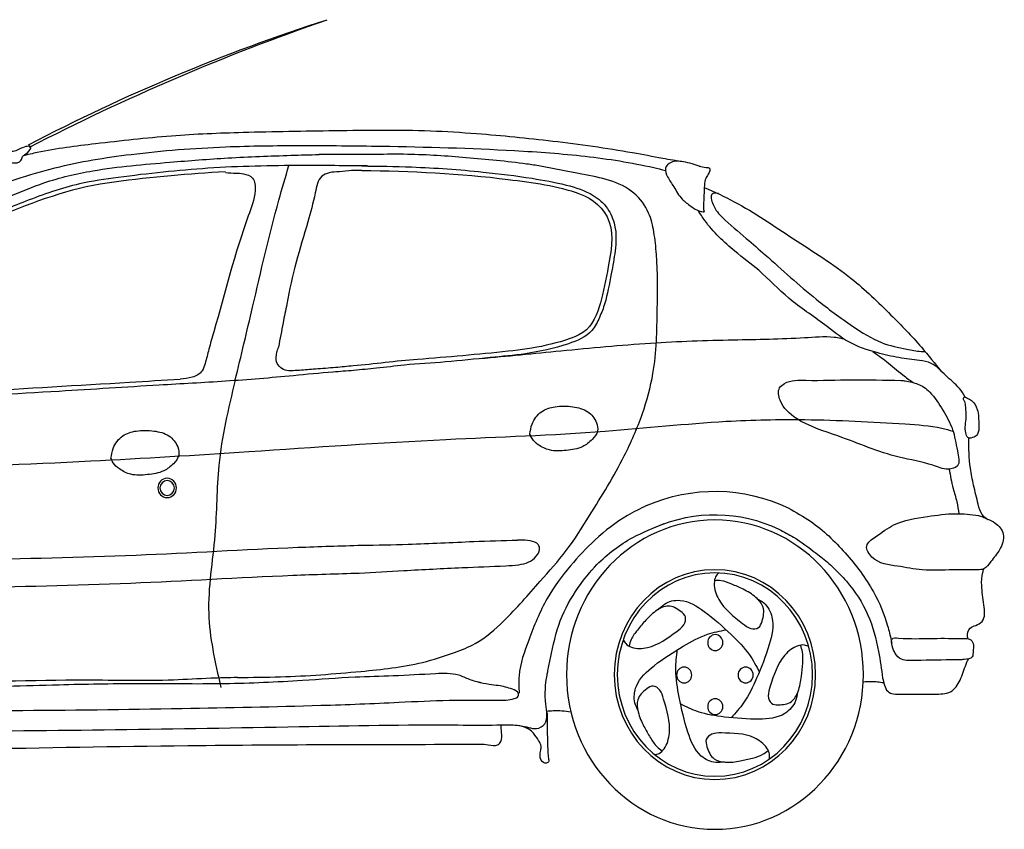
# Model space of a CAD drawing. Extents: x -8.24 to -4.45, y 5.45 to 7.11.
# Tile 2 of 2: x -6.46 to -4.45, y 5.45 to 7.11. Entities that reach past the tile are written whole.
import ezdxf

# ---------------------------------------------------------------- set-up
doc = ezdxf.new("R2010")
doc.units = 0
doc.layers.add('206', color=7, linetype='CONTINUOUS')

msp = doc.modelspace()

# ---------------------------------------------------------------- linework, layer by layer
at = {"layer": '206', "extrusion": (0, 0, -1)}
for centre, major_axis, start_param, end_param in [((-4.6853, 3.2131), (0, 4.075), 5.816263, 5.984803), ((-4.3628, 2.4704), (0, 4.8845), 5.82328, 5.96363), ((-5.0426, 5.7691), (0, 0.3749), 5.884099, 6.713037), ((-5.0426, 5.7691), (0, 0.327), 5.884099, 6.713037)]:
    msp.add_ellipse(centre, major_axis=major_axis, ratio=0.959877, start_param=start_param, end_param=end_param, dxfattribs=at)
for centre, major_axis in [((-6.1625, 6.1507), (0, 0.0197)), ((-6.1625, 6.1507), (0, 0.0153)), ((-5.0426, 5.7691), (0, 0.3162)), ((-5.0426, 5.7691), (0, 0.2144)), ((-5.0426, 5.7691), (0, 0.2079)), ((-5.0419, 5.8346), (0, 0.0162)), ((-5.1055, 5.7683), (0, 0.0162)), ((-4.9798, 5.7683), (0, 0.0162)), ((-5.0419, 5.7036), (0, 0.0162))]:
    msp.add_ellipse(centre, major_axis=major_axis, ratio=0.959877, dxfattribs=at)
at = {"layer": '206'}
for points, knots in [([(-5.1082, 6.8171), (-5.1219, 6.8195), (-5.1562, 6.8254), (-5.2444, 6.8425), (-5.3712, 6.8598), (-5.5091, 6.8737), (-5.6577, 6.8832), (-5.8171, 6.8807), (-5.9937, 6.8783), (-6.157, 6.8718), (-6.297, 6.8555), (-6.3985, 6.8437), (-6.4472, 6.832), (-6.4568, 6.8296)], [0, 0, 0, 0, 0.03388, 0.084444, 0.218048, 0.344664, 0.42105, 0.579932, 0.731759, 0.850568, 0.976761, 1.074341, 1.098331, 1.098331, 1.098331, 1.098331]), ([(-7.1663, 6.4105), (-7.1337, 6.428), (-7.0721, 6.4818), (-6.9648, 6.5469), (-6.828, 6.6165), (-6.6977, 6.6891), (-6.5744, 6.7448), (-6.4735, 6.7821), (-6.3679, 6.8136), (-6.2246, 6.8364), (-6.0564, 6.8495), (-5.8853, 6.8512), (-5.6883, 6.8495), (-5.4944, 6.8441), (-5.3086, 6.8309), (-5.2058, 6.8149), (-5.1519, 6.8019), (-5.144, 6.7999)], [0, 0, 0, 0, 0.06274, 0.195085, 0.300258, 0.432964, 0.554203, 0.6265, 0.693156, 0.820888, 0.977767, 1.103117, 1.236477, 1.456752, 1.574411, 1.689139, 1.708898, 1.708898, 1.708898, 1.708898]), ([(-6.5018, 6.8155), (-6.5028, 6.8197), (-6.4989, 6.8302), (-6.4872, 6.8377), (-6.4694, 6.8392), (-6.459, 6.8479), (-6.4368, 6.8509), (-6.4478, 6.8337), (-6.4587, 6.8307), (-6.4608, 6.8151), (-6.4801, 6.8147), (-6.4898, 6.8181), (-6.5012, 6.8133), (-6.5018, 6.8155)], [0, 0, 0, 0, 0.0124384, 0.0281813, 0.0393161, 0.0638503, 0.0736773, 0.0873486, 0.0997936, 0.1081025, 0.1259986, 0.1424676, 0.149019, 0.149019, 0.149019, 0.149019]), ([(-6.0187, 5.7634), (-6.0369, 5.7626), (-6.0807, 5.7618), (-6.1835, 5.7552), (-6.3787, 5.7605), (-6.5904, 5.7511), (-6.7836, 5.7572), (-6.8868, 5.7624), (-6.9668, 5.7702), (-7.0238, 5.8042), (-7.0741, 5.9254), (-7.098, 6.0728), (-7.0907, 6.2277), (-7.0916, 6.3285), (-7.0532, 6.4184), (-6.9521, 6.5067), (-6.8233, 6.5834), (-6.692, 6.6578), (-6.585, 6.7107), (-6.494, 6.7419), (-6.4055, 6.7801), (-6.2964, 6.8051), (-6.1699, 6.8156), (-6.0349, 6.8266), (-5.933, 6.83), (-5.871, 6.8319), (-5.8518, 6.8325)], [0.622324, 0.622324, 0.622324, 0.622324, 0.666423, 0.728208, 0.872874, 1.14036, 1.24327, 1.342181, 1.392241, 1.43716, 1.493607, 1.690089, 1.783283, 1.855582, 1.923075, 2.004533, 2.170821, 2.284321, 2.367672, 2.458367, 2.516957, 2.600128, 2.728425, 2.825072, 2.929399, 2.976055, 2.976055, 2.976055, 2.976055]), ([(-5.3994, 6.8086), (-5.4088, 6.8101), (-5.459, 6.8178), (-5.5496, 6.826), (-5.6528, 6.8336), (-5.7315, 6.8325), (-5.7918, 6.8327), (-5.8301, 6.8326), (-5.8518, 6.8325)], [0, 0, 0, 0, 0.0284669, 0.1523573, 0.2724987, 0.3386831, 0.3883214, 0.4534511, 0.4534511, 0.4534511, 0.4534511]), ([(-5.7526, 6.8089), (-5.7972, 6.8094), (-5.906, 6.8106), (-6.0765, 6.8072), (-6.2281, 6.7905), (-6.3538, 6.773), (-6.4481, 6.739), (-6.5505, 6.697), (-6.6611, 6.6444), (-6.7698, 6.5839), (-6.8745, 6.517), (-6.9457, 6.4593), (-6.9964, 6.4128), (-7.0053, 6.3723), (-6.9918, 6.3316), (-6.9383, 6.3227), (-6.8625, 6.3227), (-6.765, 6.3226), (-6.599, 6.3372), (-6.405, 6.347), (-6.2018, 6.3605), (-6.042, 6.369), (-5.9235, 6.3786), (-5.8364, 6.3876), (-5.7954, 6.3903), (-5.7813, 6.3913)], [0, 0, 0, 0, 0.10843, 0.264559, 0.414046, 0.479029, 0.57221, 0.655351, 0.746715, 0.867409, 0.955203, 1.043569, 1.090058, 1.11235, 1.137253, 1.180615, 1.227312, 1.327965, 1.414218, 1.633397, 1.799241, 1.909534, 2.022184, 2.088078, 2.122232, 2.122232, 2.122232, 2.122232]), ([(-6.0233, 6.3709), (-6.0114, 6.4207), (-5.9821, 6.5434), (-5.9488, 6.6906), (-5.9205, 6.7861), (-5.9135, 6.8097)], [0, 0, 0, 0, 0.1197442, 0.2950646, 0.3527466, 0.3527466, 0.3527466, 0.3527466]), ([(-6.0187, 5.7634), (-5.9894, 5.7636), (-5.9051, 5.7641), (-5.779, 5.7739), (-5.6589, 5.7865), (-5.582, 5.8113), (-5.5231, 5.8343), (-5.4641, 5.8857), (-5.4064, 5.9532), (-5.344, 6.022), (-5.2893, 6.1098), (-5.2328, 6.2007), (-5.19, 6.2988), (-5.1625, 6.3992), (-5.1603, 6.5095), (-5.1594, 6.6062), (-5.1663, 6.6722), (-5.1766, 6.7173), (-5.2199, 6.7749), (-5.307, 6.7903), (-5.3714, 6.8031), (-5.3994, 6.8086)], [0, 0, 0, 0, 0.087844, 0.252819, 0.379745, 0.448073, 0.494093, 0.567357, 0.674984, 0.75521, 0.839126, 0.975651, 1.066708, 1.14849, 1.27437, 1.382267, 1.426799, 1.465428, 1.514617, 1.627138, 1.713588, 1.713588, 1.713588, 1.713588]), ([(-5.7646, 6.809), (-5.7307, 6.8086), (-5.6479, 6.8075), (-5.5318, 6.7992), (-5.4258, 6.7859), (-5.3501, 6.7723), (-5.2958, 6.7551), (-5.2614, 6.7258), (-5.2429, 6.6827), (-5.2456, 6.6353), (-5.2549, 6.5866), (-5.2652, 6.5316), (-5.2771, 6.5023), (-5.2959, 6.4625), (-5.3551, 6.4396), (-5.4235, 6.4241), (-5.5086, 6.4171), (-5.5908, 6.4075), (-5.6687, 6.4037), (-5.731, 6.3953), (-5.7657, 6.3924), (-5.7813, 6.3911)], [0, 0, 0, 0, 0.082607, 0.201194, 0.283026, 0.34105, 0.389878, 0.421775, 0.449559, 0.490237, 0.528159, 0.575076, 0.603434, 0.627668, 0.671191, 0.744163, 0.802628, 0.877157, 0.945523, 0.991917, 1.029985, 1.029985, 1.029985, 1.029985]), ([(-5.0725, 6.808), (-5.0834, 6.8121), (-5.1031, 6.8177), (-5.1297, 6.8204), (-5.1475, 6.8047), (-5.1387, 6.7838), (-5.1254, 6.7653), (-5.1128, 6.7413), (-5.0923, 6.7274), (-5.0774, 6.7166), (-5.0676, 6.7155), (-5.0647, 6.7152)], [0, 0, 0, 0, 0.0292874, 0.0498246, 0.0627071, 0.0767857, 0.095733, 0.1194233, 0.138101, 0.1548845, 0.1619796, 0.1619796, 0.1619796, 0.1619796]), ([(-5.0747, 6.8087), (-5.0704, 6.8075), (-5.0639, 6.8056), (-5.0499, 6.8057), (-5.0561, 6.7917), (-5.0626, 6.783), (-5.0644, 6.7672), (-5.0649, 6.7511), (-5.0659, 6.7332), (-5.0666, 6.7212), (-5.0647, 6.7152)], [0, 0, 0, 0, 0.01161723, 0.01742583, 0.02725678, 0.0350271, 0.04587826, 0.06201616, 0.07328065, 0.0882351, 0.0882351, 0.0882351, 0.0882351]), ([(-6.0434, 6.7968), (-6.0805, 6.795), (-6.1176, 6.7924), (-6.2321, 6.7812), (-6.3101, 6.7747), (-6.4578, 6.728), (-6.5303, 6.6965), (-6.6693, 6.6299), (-6.736, 6.5934), (-6.8006, 6.5531)], [0.2360108, 0.2360108, 0.2360108, 0.2360108, 0.3266915, 0.3266915, 0.5165101, 0.5165101, 0.7063287, 0.7063287, 0.8899649, 0.8899649, 0.8899649, 0.8899649]), ([(-6.0432, 6.7956), (-6.036, 6.7951), (-6.0238, 6.7943), (-6.0051, 6.7937), (-5.9834, 6.786), (-5.981, 6.7474), (-6.0203, 6.6485), (-6.0467, 6.5389), (-6.0741, 6.446), (-6.0774, 6.4343)], [0, 0, 0, 0, 0.017332, 0.0295876, 0.0464319, 0.0661755, 0.1083605, 0.3010259, 0.3298037, 0.3298037, 0.3298037, 0.3298037]), ([(-5.7851, 6.7996), (-5.7935, 6.7988), (-5.8089, 6.7971), (-5.8297, 6.7964), (-5.854, 6.7869), (-5.8609, 6.7441), (-5.8847, 6.6602), (-5.9081, 6.5849), (-5.9178, 6.5265)], [0, 0, 0, 0, 0.0205701, 0.0375149, 0.0509659, 0.0795229, 0.1270828, 0.2628965, 0.2628965, 0.2628965, 0.2628965]), ([(-5.7648, 6.7998), (-5.6643, 6.7985), (-5.5643, 6.7941), (-5.4151, 6.7749), (-5.3641, 6.7689), (-5.2922, 6.7417), (-5.2682, 6.7236), (-5.2489, 6.6647), (-5.2551, 6.6339), (-5.2653, 6.5786), (-5.2706, 6.5491), (-5.2835, 6.5069), (-5.292, 6.482), (-5.333, 6.4552), (-5.3622, 6.4483), (-5.4133, 6.4364), (-5.439, 6.4327), (-5.527, 6.4238), (-5.5887, 6.4181), (-5.6948, 6.4101), (-5.7383, 6.4039), (-5.782, 6.4003)], [0, 0, 0, 0, 0.244185, 0.244185, 0.366822, 0.366822, 0.442542, 0.442542, 0.518261, 0.518261, 0.576784, 0.576784, 0.64202, 0.64202, 0.707255, 0.707255, 0.772491, 0.772491, 0.923259, 0.923259, 1.029985, 1.029985, 1.029985, 1.029985]), ([(-5.0643, 6.7652), (-5.0437, 6.7559), (-4.98, 6.7266), (-4.8826, 6.659), (-4.77, 6.5896), (-4.6871, 6.5093), (-4.6251, 6.4458), (-4.5928, 6.405), (-4.5794, 6.388)], [0.0047857, 0.0047857, 0.0047857, 0.0047857, 0.059248, 0.1738076, 0.2884711, 0.3762076, 0.4480715, 0.4995712, 0.4995712, 0.4995712, 0.4995712]), ([(-5.0356, 6.7527), (-5.0408, 6.7532), (-5.0543, 6.7545), (-5.0454, 6.7225), (-5.0213, 6.6964), (-4.9814, 6.6636), (-4.9181, 6.6085), (-4.8483, 6.5441), (-4.7683, 6.4856), (-4.7076, 6.446), (-4.658, 6.4361), (-4.6283, 6.4299), (-4.6158, 6.4298), (-4.6132, 6.4298)], [0, 0, 0, 0, 0.0105039, 0.0271535, 0.0533067, 0.1046636, 0.1455251, 0.2557173, 0.3295157, 0.3841535, 0.4273104, 0.4511192, 0.4575988, 0.4575988, 0.4575988, 0.4575988]), ([(-4.5313, 6.3361), (-4.5344, 6.3427), (-4.5451, 6.36), (-4.5716, 6.379), (-4.5946, 6.4069), (-4.6304, 6.4123), (-4.6675, 6.4164), (-4.7164, 6.428), (-4.7703, 6.4455), (-4.8255, 6.492), (-4.8916, 6.534), (-4.9463, 6.5927), (-5.009, 6.6387), (-5.0522, 6.6792), (-5.0726, 6.711), (-5.077, 6.7179)], [0.2026405, 0.2026405, 0.2026405, 0.2026405, 0.2192984, 0.2499382, 0.2807062, 0.3006006, 0.3350786, 0.3723935, 0.4221231, 0.4704541, 0.543135, 0.6100879, 0.6597103, 0.7297642, 0.749047, 0.749047, 0.749047, 0.749047]), ([(-5.9178, 6.5265), (-5.9204, 6.5136), (-5.9265, 6.4837), (-5.9316, 6.4561), (-5.9351, 6.4385)], [0, 0, 0, 0, 0.03053665, 0.07040761, 0.07040761, 0.07040761, 0.07040761]), ([(-5.5224, 6.4152), (-5.4674, 6.4205), (-5.3513, 6.4316), (-5.179, 6.4484), (-5.0126, 6.4541), (-4.8877, 6.4553), (-4.8144, 6.4615), (-4.7872, 6.4579), (-4.7804, 6.4556), (-4.7781, 6.4548)], [0, 0, 0, 0, 0.1342654, 0.2833854, 0.4206668, 0.5385535, 0.5873532, 0.5989191, 0.6047132, 0.6047132, 0.6047132, 0.6047132]), ([(-6.0774, 6.4343), (-6.0797, 6.4245), (-6.0832, 6.4096), (-6.0895, 6.3907), (-6.0995, 6.3811), (-6.1152, 6.3754), (-6.1277, 6.374), (-6.1361, 6.3731)], [0, 0, 0, 0, 0.02900965, 0.04453704, 0.05620577, 0.06845977, 0.09380786, 0.09380786, 0.09380786, 0.09380786]), ([(-5.8919, 6.3911), (-5.8948, 6.3909), (-5.9035, 6.3906), (-5.9173, 6.3887), (-5.9311, 6.3963), (-5.9418, 6.4095), (-5.9389, 6.4255), (-5.9361, 6.435), (-5.9351, 6.4385)], [0, 0, 0, 0, 0.00885506, 0.02614609, 0.04038803, 0.05403055, 0.07269114, 0.08314696, 0.08314696, 0.08314696, 0.08314696]), ([(-4.7199, 6.4298), (-4.7104, 6.423), (-4.6895, 6.408), (-4.663, 6.3851), (-4.6443, 6.3714), (-4.637, 6.3661)], [0.00498674, 0.00498674, 0.00498674, 0.00498674, 0.03283304, 0.06684815, 0.08846244, 0.08846244, 0.08846244, 0.08846244]), ([(-5.782, 6.4003), (-5.794, 6.3991), (-5.8198, 6.3965), (-5.8565, 6.3938), (-5.8811, 6.3919), (-5.8919, 6.3911)], [0, 0, 0, 0, 0.0362293, 0.0778035, 0.1102673, 0.1102673, 0.1102673, 0.1102673]), ([(-6.7927, 6.3327), (-6.7617, 6.3336), (-6.7307, 6.3352), (-6.6518, 6.3412), (-6.6035, 6.345), (-6.4499, 6.3546), (-6.3447, 6.3605), (-6.2049, 6.3691), (-6.1705, 6.3711), (-6.136, 6.3731)], [1.3014433, 1.3014433, 1.3014433, 1.3014433, 1.3768429, 1.3768429, 1.4943147, 1.4943147, 1.7505419, 1.7505419, 1.8344743, 1.8344743, 1.8344743, 1.8344743]), ([(-6.0233, 6.3709), (-6.0375, 6.3132), (-6.0618, 6.209), (-6.0608, 6.0481), (-6.0837, 5.923), (-6.0701, 5.8185), (-6.0586, 5.7687), (-6.0526, 5.7429)], [0.012878, 0.012878, 0.012878, 0.012878, 0.1510042, 0.2621597, 0.3869689, 0.4445207, 0.5065188, 0.5065188, 0.5065188, 0.5065188]), ([(-4.6624, 6.3707), (-4.6959, 6.3707), (-4.761, 6.3737), (-4.8391, 6.3692), (-4.8916, 6.3722), (-4.9153, 6.3536), (-4.9089, 6.3187), (-4.8659, 6.2806), (-4.7773, 6.2547), (-4.6874, 6.2144), (-4.6083, 6.203), (-4.5713, 6.1864), (-4.5391, 6.194), (-4.5493, 6.2335), (-4.5539, 6.2699), (-4.5765, 6.3105), (-4.5956, 6.3403), (-4.6181, 6.3597), (-4.636, 6.3667), (-4.6521, 6.3689), (-4.6595, 6.3708), (-4.6624, 6.3707)], [0, 0, 0, 0, 0.1006808, 0.1939959, 0.2386173, 0.2516628, 0.2762246, 0.3248461, 0.4162559, 0.5482451, 0.6188224, 0.6515806, 0.6709907, 0.700428, 0.7432718, 0.7860694, 0.8307322, 0.8464489, 0.8728914, 0.8866173, 0.8952985, 0.8952985, 0.8952985, 0.8952985]), ([(-4.5268, 6.3342), (-4.5236, 6.3329), (-4.5144, 6.3282), (-4.5025, 6.308), (-4.5039, 6.2845), (-4.5025, 6.2619), (-4.5134, 6.2537), (-4.5264, 6.2506), (-4.5311, 6.2654), (-4.5308, 6.279), (-4.528, 6.2968), (-4.53, 6.3126), (-4.5303, 6.326), (-4.5351, 6.3314), (-4.5343, 6.3348), (-4.5338, 6.3356)], [0.006831, 0.006831, 0.006831, 0.006831, 0.0151402, 0.0318556, 0.0572132, 0.0716062, 0.0788585, 0.0890778, 0.0972719, 0.1094913, 0.1221701, 0.138474, 0.1471768, 0.1520965, 0.1542054, 0.1542054, 0.1542054, 0.1542054]), ([(-4.5268, 6.3342), (-4.5272, 6.3344), (-4.528, 6.3349), (-4.5294, 6.3354), (-4.5308, 6.3359), (-4.5319, 6.3364), (-4.5328, 6.3365), (-4.5335, 6.336), (-4.5338, 6.3356), (-4.5339, 6.3354)], [0.000515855, 0.000515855, 0.000515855, 0.000515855, 0.00155596, 0.002811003, 0.004102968, 0.005095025, 0.005775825, 0.006201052, 0.006889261, 0.006889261, 0.006889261, 0.006889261]), ([(-5.4211, 6.2608), (-5.4201, 6.2677), (-5.417, 6.2852), (-5.3994, 6.3092), (-5.3671, 6.3187), (-5.3347, 6.3182), (-5.302, 6.3103), (-5.2846, 6.2889), (-5.2799, 6.2652), (-5.2942, 6.2481), (-5.315, 6.2315), (-5.3465, 6.2271), (-5.3783, 6.2251), (-5.402, 6.2368), (-5.4159, 6.2489), (-5.4197, 6.2576), (-5.4209, 6.2608)], [0.0029515, 0.0029515, 0.0029515, 0.0029515, 0.019154, 0.0444826, 0.0681378, 0.0976968, 0.1236411, 0.1463362, 0.1597179, 0.175797, 0.195239, 0.223046, 0.2508018, 0.2713177, 0.2853942, 0.2934528, 0.2934528, 0.2934528, 0.2934528]), ([(-7.8177, 5.9582), (-7.8076, 5.9719), (-7.7833, 6.0049), (-7.7388, 6.0551), (-7.6755, 6.1043), (-7.5833, 6.1349), (-7.4676, 6.1474), (-7.3144, 6.1587), (-7.0597, 6.1669), (-6.7214, 6.1899), (-6.3413, 6.203), (-5.969, 6.2266), (-5.6186, 6.251), (-5.2926, 6.261), (-5.0487, 6.2882), (-4.8437, 6.2925), (-4.6972, 6.2847), (-4.5953, 6.2778), (-4.5635, 6.2689), (-4.5557, 6.2665)], [0, 0, 0, 0, 0.040473, 0.09676, 0.159229, 0.22996, 0.328711, 0.441449, 0.603548, 0.947988, 1.26533, 1.527909, 1.854542, 2.11917, 2.320185, 2.4506, 2.616813, 2.677591, 2.697114, 2.697114, 2.697114, 2.697114]), ([(-6.2774, 6.2112), (-6.2764, 6.2181), (-6.2733, 6.2357), (-6.2557, 6.2596), (-6.2234, 6.2692), (-6.191, 6.2686), (-6.1583, 6.2607), (-6.1409, 6.2393), (-6.1362, 6.2157), (-6.1506, 6.1985), (-6.1713, 6.1819), (-6.2028, 6.1775), (-6.2346, 6.1755), (-6.2584, 6.1872), (-6.2722, 6.1994), (-6.276, 6.208), (-6.2772, 6.2112)], [0.0029515, 0.0029515, 0.0029515, 0.0029515, 0.019154, 0.0444826, 0.0681378, 0.0976968, 0.1236411, 0.1463362, 0.1597179, 0.175797, 0.195239, 0.223046, 0.2508018, 0.2713177, 0.2853942, 0.2934528, 0.2934528, 0.2934528, 0.2934528]), ([(-4.4846, 6.0856), (-4.4889, 6.0888), (-4.4993, 6.0966), (-4.5056, 6.1235), (-4.5137, 6.1545), (-4.5227, 6.1996), (-4.5237, 6.2321), (-4.5233, 6.2529)], [0, 0, 0, 0, 0.012544, 0.0302863, 0.0613244, 0.0889659, 0.137167, 0.137167, 0.137167, 0.137167]), ([(-4.5637, 6.1894), (-4.5615, 6.176), (-4.5574, 6.1536), (-4.5478, 6.1245), (-4.5453, 6.1055), (-4.5437, 6.098)], [0.00800178, 0.00800178, 0.00800178, 0.00800178, 0.03956874, 0.06127633, 0.07922496, 0.07922496, 0.07922496, 0.07922496]), ([(-5.1825, 6.1146), (-5.1955, 6.1082), (-5.2335, 6.0897), (-5.2864, 6.0482), (-5.3409, 5.9904), (-5.3904, 5.9235), (-5.4217, 5.846), (-5.4449, 5.7804), (-5.4434, 5.743), (-5.4429, 5.731)], [0, 0, 0, 0, 0.0432253, 0.1254681, 0.1967444, 0.2765505, 0.366429, 0.4391156, 0.4735485, 0.4735485, 0.4735485, 0.4735485]), ([(-4.8926, 6.1099), (-4.8772, 6.1013), (-4.834, 6.0771), (-4.774, 6.0191), (-4.7195, 5.9471), (-4.6923, 5.8835), (-4.684, 5.8471), (-4.6815, 5.8351), (-4.6811, 5.8332)], [0, 0, 0, 0, 0.042574, 0.1189056, 0.1966371, 0.2553451, 0.2794716, 0.2839626, 0.2839626, 0.2839626, 0.2839626]), ([(-4.5037, 6.0943), (-4.5191, 6.0969), (-4.5543, 6.0999), (-4.6117, 6.0922), (-4.6717, 6.0826), (-4.7069, 6.0553), (-4.7394, 6.0342), (-4.7152, 5.9956), (-4.6702, 5.9922), (-4.6153, 5.9803), (-4.5596, 5.9842), (-4.5188, 5.9829), (-4.4895, 5.9838), (-4.4768, 6.0038), (-4.4587, 6.023), (-4.4476, 6.0559), (-4.4662, 6.0792), (-4.4835, 6.0857), (-4.4945, 6.0918), (-4.5008, 6.0938), (-4.5037, 6.0943)], [0, 0, 0, 0, 0.0469475, 0.1048112, 0.1752041, 0.2196581, 0.2451069, 0.2692429, 0.3244647, 0.3753857, 0.4383984, 0.4888086, 0.5015388, 0.5218979, 0.5514084, 0.582822, 0.609811, 0.6278586, 0.638338, 0.6471692, 0.6471692, 0.6471692, 0.6471692]), ([(-5.3839, 5.7774), (-5.3821, 5.7859), (-5.3749, 5.8202), (-5.3628, 5.8805), (-5.3263, 5.9438), (-5.2786, 6.0037), (-5.2182, 6.0494), (-5.168, 6.0691), (-5.1461, 6.0778)], [0, 0, 0, 0, 0.0252615, 0.1011827, 0.1757102, 0.2347646, 0.3251789, 0.3952497, 0.3952497, 0.3952497, 0.3952497]), ([(-4.9118, 6.0664), (-4.9017, 6.0612), (-4.8749, 6.0476), (-4.8418, 6.0221), (-4.8098, 5.9973), (-4.7944, 5.9819), (-4.7871, 5.9746)], [0, 0, 0, 0, 0.0336231, 0.0894751, 0.1228985, 0.153322, 0.153322, 0.153322, 0.153322]), ([(-5.7699, 5.9767), (-5.7396, 5.9784), (-5.6693, 5.9824), (-5.5696, 5.9877), (-5.4909, 5.9904), (-5.4459, 5.993), (-5.4234, 5.9973), (-5.4086, 6.0091), (-5.3994, 6.0228), (-5.4036, 6.0391), (-5.4218, 6.0432), (-5.4358, 6.0443), (-5.4445, 6.0441), (-5.4463, 6.0441)], [0, 0, 0, 0, 0.0910254, 0.2109563, 0.2998253, 0.326703, 0.3467086, 0.3669826, 0.3817763, 0.391583, 0.4099317, 0.4304828, 0.4357614, 0.4357614, 0.4357614, 0.4357614]), ([(-5.7648, 6.0337), (-5.7331, 6.0342), (-5.6567, 6.0353), (-5.5506, 6.0412), (-5.4761, 6.0432), (-5.4463, 6.0441)], [0, 0, 0, 0, 0.095246, 0.2292423, 0.3187659, 0.3187659, 0.3187659, 0.3187659]), ([(-6.9562, 5.9948), (-6.9358, 5.9952), (-6.8073, 5.9977), (-6.564, 6.0047), (-6.2304, 6.0108), (-5.9621, 6.0277), (-5.8083, 6.0324), (-5.7648, 6.0337)], [0, 0, 0, 0, 0.0494917, 0.3125442, 0.5916729, 0.8602974, 0.9658497, 0.9658497, 0.9658497, 0.9658497]), ([(-4.5252, 5.8427), (-4.5257, 5.8439), (-4.5276, 5.8511), (-4.5234, 5.8651), (-4.5085, 5.8699), (-4.4886, 5.8793), (-4.493, 5.9157), (-4.498, 5.9464), (-4.4972, 5.9721), (-4.4935, 5.9829), (-4.4926, 5.9853)], [0.0089341, 0.0089341, 0.0089341, 0.0089341, 0.0121369, 0.0264389, 0.0365588, 0.0491328, 0.0755023, 0.1064662, 0.1273474, 0.1333327, 0.1333327, 0.1333327, 0.1333327]), ([(-6.9671, 5.9376), (-6.9467, 5.938), (-6.8182, 5.9405), (-6.5749, 5.9475), (-6.2413, 5.9536), (-5.971, 5.9706), (-5.8152, 5.9754), (-5.7699, 5.9767)], [0, 0, 0, 0, 0.0494917, 0.3125442, 0.5916729, 0.8602974, 0.9705823, 0.9705823, 0.9705823, 0.9705823]), ([(-5.0353, 5.9768), (-5.0376, 5.9746), (-5.0426, 5.9686), (-5.0458, 5.9486), (-5.0321, 5.9092), (-4.9994, 5.8844), (-4.9714, 5.8621), (-4.9519, 5.8626), (-4.9442, 5.8829), (-4.9397, 5.9069), (-4.9599, 5.9299), (-4.9832, 5.9431), (-5.0073, 5.9539), (-5.0269, 5.9617), (-5.039, 5.9614), (-5.0435, 5.9611)], [0.0053093, 0.0053093, 0.0053093, 0.0053093, 0.0129474, 0.0238286, 0.0503388, 0.1054697, 0.1208677, 0.1333274, 0.1449686, 0.1674619, 0.1868251, 0.2117383, 0.2323657, 0.2508639, 0.2616797, 0.2616797, 0.2616797, 0.2616797]), ([(-4.7871, 5.9746), (-4.7825, 5.9699), (-4.7596, 5.945), (-4.7264, 5.8942), (-4.7082, 5.8239), (-4.7022, 5.78), (-4.6997, 5.7618)], [0.0852739, 0.0852739, 0.0852739, 0.0852739, 0.1008506, 0.1654958, 0.2260061, 0.2689655, 0.2689655, 0.2689655, 0.2689655]), ([(-5.1587, 5.9017), (-5.1546, 5.9059), (-5.1427, 5.9181), (-5.1055, 5.9258), (-5.0582, 5.8955), (-5.0133, 5.8557), (-4.9733, 5.8153), (-4.958, 5.7867), (-4.9519, 5.7746)], [0, 0, 0, 0, 0.0137409, 0.0403165, 0.0841668, 0.1414708, 0.1860541, 0.2177048, 0.2177048, 0.2177048, 0.2177048]), ([(-4.9574, 5.925), (-4.9524, 5.9223), (-4.9375, 5.9143), (-4.919, 5.8798), (-4.9321, 5.8236), (-4.9545, 5.7668), (-4.979, 5.7147), (-5.0004, 5.6907), (-5.0096, 5.6809)], [0, 0, 0, 0, 0.0137409, 0.0403165, 0.0841668, 0.1414708, 0.1860541, 0.2177048, 0.2177048, 0.2177048, 0.2177048]), ([(-5.23, 5.8406), (-5.2286, 5.8376), (-5.2248, 5.8308), (-5.2075, 5.8214), (-5.1673, 5.8228), (-5.1345, 5.8475), (-5.1055, 5.8684), (-5.1, 5.8879), (-5.1161, 5.9018), (-5.1367, 5.9136), (-5.1639, 5.9007), (-5.1831, 5.8818), (-5.2004, 5.8612), (-5.2136, 5.8442), (-5.2171, 5.8321), (-5.2182, 5.8276)], [0.0053093, 0.0053093, 0.0053093, 0.0053093, 0.0129474, 0.0238286, 0.0503388, 0.1054697, 0.1208677, 0.1333274, 0.1449686, 0.1674619, 0.1868251, 0.2117383, 0.2323657, 0.2508639, 0.2616797, 0.2616797, 0.2616797, 0.2616797]), ([(-5.1996, 5.6951), (-5.2021, 5.7004), (-5.2096, 5.716), (-5.2051, 5.7552), (-5.1628, 5.7927), (-5.1127, 5.8249), (-5.0634, 5.852), (-5.0325, 5.8583), (-5.0196, 5.8607)], [0, 0, 0, 0, 0.0137409, 0.0403165, 0.0841668, 0.1414708, 0.1860541, 0.2177048, 0.2177048, 0.2177048, 0.2177048]), ([(-4.5494, 5.7993), (-4.5767, 5.7989), (-4.6094, 5.7984), (-4.6465, 5.7978), (-4.6627, 5.799), (-4.675, 5.8118), (-4.6797, 5.8256), (-4.6842, 5.8452), (-4.645, 5.8417), (-4.6057, 5.8436), (-4.5628, 5.8433), (-4.542, 5.8431)], [0, 0, 0, 0, 0.0816626, 0.0977458, 0.1121865, 0.1288238, 0.144894, 0.158504, 0.1722385, 0.2365744, 0.2971958, 0.2971958, 0.2971958, 0.2971958]), ([(-4.542, 5.8431), (-4.5384, 5.8432), (-4.531, 5.8432), (-4.5184, 5.8425), (-4.5128, 5.8293), (-4.5154, 5.8178), (-4.5142, 5.801), (-4.5308, 5.8003), (-4.5414, 5.7993), (-4.5468, 5.7993), (-4.5494, 5.7993)], [0, 0, 0, 0, 0.01113452, 0.02254015, 0.03443003, 0.04618824, 0.05807591, 0.07549408, 0.08380505, 0.09159496, 0.09159496, 0.09159496, 0.09159496]), ([(-5.0236, 5.5907), (-5.0292, 5.5899), (-5.0458, 5.5873), (-5.0802, 5.6039), (-5.1013, 5.6573), (-5.1152, 5.717), (-5.1248, 5.7742), (-5.121, 5.8067), (-5.1191, 5.8202)], [0, 0, 0, 0, 0.0137409, 0.0403165, 0.0841668, 0.1414708, 0.1860541, 0.2177048, 0.2177048, 0.2177048, 0.2177048]), ([(-4.8507, 5.826), (-4.8535, 5.8276), (-4.8604, 5.8307), (-4.8797, 5.8277), (-4.9115, 5.802), (-4.924, 5.7619), (-4.9357, 5.7273), (-4.9292, 5.7081), (-4.9083, 5.7068), (-4.885, 5.7097), (-4.8703, 5.7368), (-4.8654, 5.7639), (-4.863, 5.7912), (-4.862, 5.813), (-4.866, 5.8249), (-4.8676, 5.8293)], [0.0053093, 0.0053093, 0.0053093, 0.0053093, 0.0129474, 0.0238286, 0.0503388, 0.1054697, 0.1208677, 0.1333274, 0.1449686, 0.1674619, 0.1868251, 0.2117383, 0.2323657, 0.2508639, 0.2616797, 0.2616797, 0.2616797, 0.2616797]), ([(-4.6997, 5.7618), (-4.6987, 5.7571), (-4.6965, 5.7479), (-4.6886, 5.7286), (-4.6438, 5.7299), (-4.6047, 5.7278), (-4.5551, 5.7311), (-4.5378, 5.7629), (-4.5313, 5.7861), (-4.5254, 5.7987), (-4.5243, 5.8009)], [0, 0, 0, 0, 0.0112881, 0.0226234, 0.0448167, 0.1045676, 0.1304909, 0.1551029, 0.1823153, 0.1880769, 0.1880769, 0.1880769, 0.1880769]), ([(-6.9228, 5.6525), (-6.8297, 5.6526), (-6.4863, 5.6531), (-6.0346, 5.6598), (-5.6494, 5.6676), (-5.5037, 5.6654), (-5.4556, 5.6673), (-5.4288, 5.663), (-5.4066, 5.6561), (-5.3814, 5.6714), (-5.3916, 5.717), (-5.3892, 5.7519), (-5.3846, 5.7743), (-5.3839, 5.7774)], [0, 0, 0, 0, 0.226251, 0.834793, 1.098393, 1.162238, 1.189324, 1.21477, 1.22845, 1.244045, 1.275031, 1.32146, 1.328914, 1.328914, 1.328914, 1.328914]), ([(-5.5196, 5.752), (-5.528, 5.7537), (-5.5438, 5.7583), (-5.5733, 5.7727), (-5.6274, 5.7703), (-5.6972, 5.7658), (-5.7883, 5.7641), (-5.9029, 5.7552), (-6.0511, 5.7485), (-6.2171, 5.7513), (-6.4006, 5.748), (-6.5886, 5.7412), (-6.7624, 5.7382), (-6.8943, 5.735), (-6.9827, 5.7275), (-7.032, 5.7243), (-7.0526, 5.723)], [0.041251, 0.041251, 0.041251, 0.041251, 0.061869, 0.081151, 0.119588, 0.189715, 0.253055, 0.340384, 0.469176, 0.61343, 0.743741, 0.915348, 1.070736, 1.16627, 1.236025, 1.286295, 1.286295, 1.286295, 1.286295]), ([(-5.4693, 5.7168), (-5.4641, 5.7177), (-5.4557, 5.7193), (-5.4436, 5.7227), (-5.4441, 5.7351), (-5.4575, 5.7393), (-5.4707, 5.744), (-5.4869, 5.7471), (-5.5062, 5.7486), (-5.5204, 5.7521), (-5.5285, 5.7541)], [0.00633418, 0.00633418, 0.00633418, 0.00633418, 0.01955391, 0.02715275, 0.03206602, 0.04372137, 0.05588241, 0.0677192, 0.08302473, 0.10310303, 0.10310303, 0.10310303, 0.10310303]), ([(-5.1658, 5.6055), (-5.1626, 5.606), (-5.1552, 5.6077), (-5.1413, 5.6219), (-5.1302, 5.6622), (-5.1426, 5.7023), (-5.1527, 5.7375), (-5.1688, 5.749), (-5.1865, 5.7373), (-5.2036, 5.7206), (-5.2003, 5.6896), (-5.1889, 5.6647), (-5.1755, 5.6412), (-5.164, 5.6229), (-5.1541, 5.6157), (-5.1503, 5.6132)], [0.0053093, 0.0053093, 0.0053093, 0.0053093, 0.0129474, 0.0238286, 0.0503388, 0.1054697, 0.1208677, 0.1333274, 0.1449686, 0.1674619, 0.1868251, 0.2117383, 0.2323657, 0.2508639, 0.2616797, 0.2616797, 0.2616797, 0.2616797]), ([(-4.6974, 5.7521), (-4.7017, 5.7528), (-4.7156, 5.7547), (-4.7297, 5.7544), (-4.7394, 5.754)], [0.00864535, 0.00864535, 0.00864535, 0.00864535, 0.0192713, 0.04283454, 0.04283454, 0.04283454, 0.04283454]), ([(-6.8933, 5.6992), (-6.8559, 5.6988), (-6.7179, 5.6974), (-6.4641, 5.6945), (-6.1532, 5.6997), (-5.8896, 5.7044), (-5.7076, 5.7113), (-5.5823, 5.7182), (-5.5091, 5.7169), (-5.4702, 5.7168), (-5.4693, 5.7168)], [0, 0, 0, 0, 0.091006, 0.335372, 0.616971, 0.846818, 0.976372, 1.059544, 1.151786, 1.154133, 1.154133, 1.154133, 1.154133]), ([(-4.8739, 5.7329), (-4.8749, 5.727), (-4.8776, 5.7098), (-4.9034, 5.6808), (-4.9587, 5.6764), (-5.0175, 5.6811), (-5.0726, 5.6893), (-5.1011, 5.7031), (-5.1129, 5.7091)], [0, 0, 0, 0, 0.0137409, 0.0403165, 0.0841668, 0.1414708, 0.1860541, 0.2177048, 0.2177048, 0.2177048, 0.2177048]), ([(-5.3856, 5.6912), (-5.3856, 5.6683), (-5.3856, 5.6364), (-5.3838, 5.6042), (-5.3817, 5.5912), (-5.389, 5.5853), (-5.4027, 5.5956), (-5.3994, 5.6105), (-5.3969, 5.6243), (-5.4039, 5.6362), (-5.4118, 5.6481), (-5.4211, 5.6571), (-5.4303, 5.661), (-5.4374, 5.6631), (-5.4421, 5.6646), (-5.4437, 5.6651)], [0, 0, 0, 0, 0.0529103, 0.0737672, 0.0773295, 0.0819693, 0.0920702, 0.1081119, 0.1140788, 0.1244495, 0.1384667, 0.1485831, 0.1544353, 0.162518, 0.1665156, 0.1665156, 0.1665156, 0.1665156]), ([(-5.3865, 5.6945), (-5.3821, 5.695), (-5.3657, 5.6965), (-5.3493, 5.6949), (-5.3373, 5.6931)], [0.00663334, 0.00663334, 0.00663334, 0.00663334, 0.01725726, 0.04661291, 0.04661291, 0.04661291, 0.04661291]), ([(-5.5226, 5.6267), (-5.5171, 5.6268), (-5.5054, 5.6268), (-5.489, 5.6213), (-5.4768, 5.6344), (-5.4793, 5.6501), (-5.4795, 5.6614), (-5.4795, 5.6664)], [0, 0, 0, 0, 0.01343253, 0.02897375, 0.03672387, 0.05135922, 0.06322635, 0.06322635, 0.06322635, 0.06322635]), ([(-4.9314, 5.5965), (-4.9308, 5.5998), (-4.9301, 5.6076), (-4.9388, 5.6258), (-4.9721, 5.6493), (-5.0125, 5.6494), (-5.0478, 5.6502), (-5.0633, 5.6379), (-5.058, 5.6167), (-5.0481, 5.5946), (-5.0188, 5.5884), (-4.9926, 5.5919), (-4.9669, 5.598), (-4.9467, 5.6037), (-4.9371, 5.6113), (-4.9336, 5.6142)], [0.0053093, 0.0053093, 0.0053093, 0.0053093, 0.0129474, 0.0238286, 0.0503388, 0.1054697, 0.1208677, 0.1333274, 0.1449686, 0.1674619, 0.1868251, 0.2117383, 0.2323657, 0.2508639, 0.2616797, 0.2616797, 0.2616797, 0.2616797]), ([(-7.004, 5.6061), (-6.7094, 5.6135), (-6.2157, 5.626), (-5.7218, 5.6265), (-5.5226, 5.6267)], [0, 0, 0, 0, 0.883902, 1.481579, 1.481579, 1.481579, 1.481579])]:
    msp.add_open_spline(points, degree=3, knots=knots, dxfattribs=at)
msp.add_open_spline([(-5.7648, 6.7998), (-5.7716, 6.7998), (-5.7785, 6.7999), (-5.7854, 6.7999)], degree=3, dxfattribs=at)

doc.saveas('drawing.dxf')
